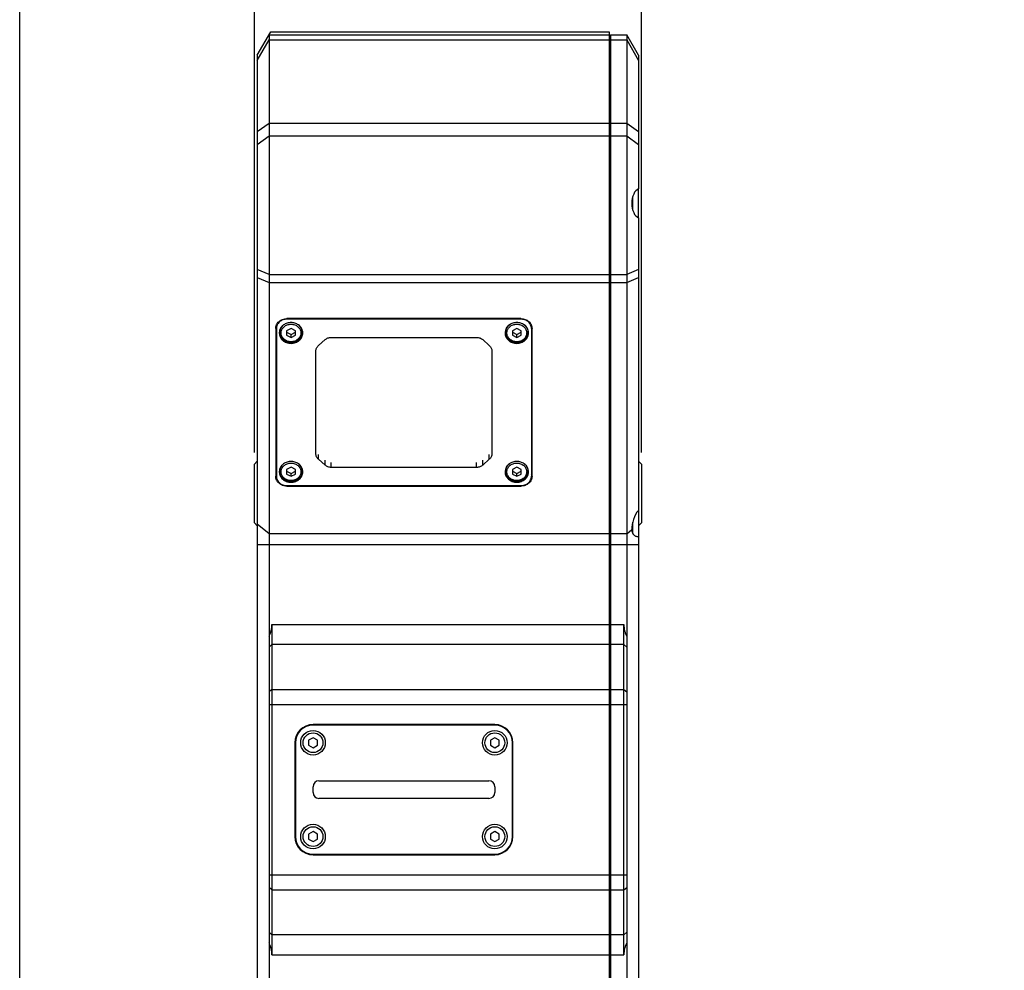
# Model space of a CAD drawing. Header units: millimetres. Extents: x 222 to 446, y -355 to -187.
# Tile 2 of 28: x 222 to 264, y -284 to -243. Entities that reach past the tile are written whole.
import ezdxf

# ---------------------------------------------------------------- set-up
doc = ezdxf.new("R2010")
doc.units = ezdxf.units.MM
doc.header["$LTSCALE"] = 23.1
doc.header["$PDMODE"] = 3
doc.header["$PDSIZE"] = 8
doc.layers.get('0').update_dxf_attribs({"linetype": 'CONTINUOUS'})
doc.layers.get('Defpoints').update_dxf_attribs({"linetype": 'CONTINUOUS'})
doc.layers.add('00_COMPONENTS', color=7, linetype='CONTINUOUS')
doc.layers.add('51__DRAFT_DIMS', color=7, linetype='CONTINUOUS')
doc.styles.get("Standard").update_dxf_attribs({"font": '兰亭黑 GBK.TTF'})
doc.dimstyles.new('DIMSTYLE_2', dxfattribs={"dimtxt": 3, "dimasz": 3, "dimexe": 2.5, "dimexo": 0.5, "dimgap": 0.75, "dimtad": 1, "dimlfac": 4, "dimdsep": 46, "dimtxsty": 'STANDARD', "dimblk": '_FILLED', "dimblk1": '_FILLED', "dimblk2": '_FILLED', "dimcen": 0.09, "dimclrt": 3, "dimazin": 2, "dimtp": 0.3, "dimtm": 0.3, "dimtfac": 1, "dimtofl": 0, "dimtmove": 0, "dimatfit": 3, "dimldrblk": '_FILLED', "dimfxl": 1, "dimtolj": 1, "dimarcsym": 0})

# ---------------------------------------------------------------- blocks, each defined once
blk = doc.blocks.new('_FILLED')
at = {"color": 0, "linetype": 'ByBlock'}
blk.add_solid([(0, 0), (-1, 0.167), (-1, -0.167)], dxfattribs=at)
blk = doc.blocks.new('*D10')
at = {"layer": '51__DRAFT_DIMS', "color": 0, "lineweight": -2}
for p, q in [((231.77, -261.636), (231.77, -236.435)), ((248.27, -261.636), (248.27, -236.435)), ((234.77, -238.935), (245.27, -238.935))]:
    blk.add_line(p, q, dxfattribs=at)
at = {"layer": 'Defpoints', "color": 0}
for p in [(248.27, -238.935), (231.77, -262.136), (248.27, -262.136)]:
    blk.add_point(p, dxfattribs=at)
at = {"layer": '51__DRAFT_DIMS', "color": 0, "linetype": 'ByBlock', "lineweight": -2, "xscale": 3, "yscale": 3, "zscale": 3, "rotation": 180}
blk.add_blockref('_FILLED', (231.77, -238.935), dxfattribs=at)
at = {"layer": '51__DRAFT_DIMS', "color": 0, "linetype": 'ByBlock', "lineweight": -2, "xscale": 3, "yscale": 3, "zscale": 3}
blk.add_blockref('_FILLED', (248.27, -238.935), dxfattribs=at)
at = {"layer": '51__DRAFT_DIMS', "color": 3, "insert": (239.988, -234.185), "char_height": 3, "attachment_point": 2, "line_spacing_factor": 0.9}
blk.add_mtext('\\A1;66', dxfattribs=at)

msp = doc.modelspace()

# ---------------------------------------------------------------- linework, layer by layer
msp.add_lwpolyline([(221.7663, -186.5543), (445.8999, -186.5543), (445.8999, -354.885), (221.7663, -354.885)], close=True)
at = {"layer": '00_COMPONENTS', "color": 7}
for p, q in [((231.8954, -244.6989), (232.4669, -243.6989)), ((232.3954, -243.8239), (232.3954, -295.9832)), ((232.3954, -243.8239), (246.8954, -243.8239)), ((232.4669, -243.6989), (246.8954, -243.6989)), ((246.8954, -243.6989), (246.8954, -296.2776)), ((246.9454, -243.8239), (246.9454, -296.2776)), ((246.9454, -243.8239), (247.6454, -243.8239)), ((247.6454, -243.8239), (247.6454, -296.2333)), ((248.1454, -244.6989), (247.6454, -243.8239)), ((246.8954, -244.0489), (246.9454, -244.0489)), ((231.8954, -244.6989), (231.8954, -296.4895)), ((248.1454, -244.6989), (248.1454, -250.3991)), ((248.1454, -251.6216), (248.1454, -250.4013)), ((247.8954, -250.7391), (247.8954, -251.2838)), ((248.1454, -251.6238), (248.1454, -296.4895)), ((243.1329, -255.9291), (233.1579, -255.9291)), ((243.1329, -255.9513), (233.1579, -255.9513)), ((232.6829, -256.3504), (232.6829, -262.6482)), ((232.7079, -256.2156), (232.7079, -262.6482)), ((233.3329, -256.3469), (233.1454, -256.4429)), ((233.1454, -256.4429), (233.1454, -256.6349)), ((233.5204, -256.4429), (233.3329, -256.3469)), ((233.5204, -256.6349), (233.5204, -256.4429)), ((242.9579, -256.3469), (242.7704, -256.4429)), ((242.7704, -256.4429), (242.7704, -256.6349)), ((243.1454, -256.4429), (242.9579, -256.3469)), ((243.1454, -256.6349), (243.1454, -256.4429)), ((243.5829, -256.2156), (243.5829, -262.6482)), ((243.6079, -262.6482), (243.6079, -256.3504)), ((233.1454, -256.508), (233.3329, -256.604)), ((233.1454, -256.6349), (233.3329, -256.731)), ((233.3329, -256.604), (233.5204, -256.508)), ((233.3329, -256.731), (233.3329, -256.604)), ((233.3329, -256.731), (233.5204, -256.6349)), ((234.5053, -257.0735), (234.7856, -256.8248)), ((235.0508, -256.7274), (241.2401, -256.7274)), ((241.5053, -256.8248), (241.7856, -257.0735)), ((242.7704, -256.508), (242.9579, -256.604)), ((242.7704, -256.6349), (242.9579, -256.731)), ((242.9579, -256.604), (243.1454, -256.508)), ((242.9579, -256.731), (242.9579, -256.604)), ((242.9579, -256.731), (243.1454, -256.6349)), ((234.3954, -261.6899), (234.3954, -257.3087)), ((241.8954, -257.3087), (241.8954, -261.6899)), ((231.7704, -262.1364), (231.8954, -262.0114)), ((231.7704, -264.6364), (231.7704, -262.1364)), ((233.3329, -262.2677), (233.1454, -262.3637)), ((233.5204, -262.3637), (233.3329, -262.2677)), ((234.7856, -262.1738), (234.5053, -261.9251)), ((241.2401, -262.2712), (235.0508, -262.2712)), ((241.7856, -261.9251), (241.5053, -262.1738)), ((242.9579, -262.2677), (242.7704, -262.3637)), ((243.1454, -262.3637), (242.9579, -262.2677)), ((248.2704, -262.1364), (248.1454, -262.0114)), ((248.2704, -262.1364), (248.2704, -264.6364)), ((233.1454, -262.3637), (233.1454, -262.5557)), ((233.1454, -262.4288), (233.3329, -262.5248)), ((233.1454, -262.5557), (233.3329, -262.6518)), ((233.3329, -262.5248), (233.5204, -262.4288)), ((233.3329, -262.6518), (233.3329, -262.5248)), ((233.3329, -262.6518), (233.5204, -262.5557)), ((233.5204, -262.5557), (233.5204, -262.3637)), ((242.7704, -262.3637), (242.7704, -262.5557)), ((242.7704, -262.4288), (242.9579, -262.5248)), ((242.7704, -262.5557), (242.9579, -262.6518)), ((242.9579, -262.5248), (243.1454, -262.4288)), ((242.9579, -262.6518), (242.9579, -262.5248)), ((242.9579, -262.6518), (243.1454, -262.5557)), ((243.1454, -262.5557), (243.1454, -262.3637)), ((233.1579, -263.0474), (243.1329, -263.0474)), ((233.1579, -263.0695), (243.1329, -263.0695)), ((231.7704, -264.6364), (231.8954, -264.7614)), ((247.8954, -264.608), (247.8954, -265.072)), ((248.2704, -264.6364), (248.1454, -264.7614)), ((232.5204, -268.9703), (232.5204, -283.0526)), ((247.5204, -283.0526), (247.5204, -268.9703)), ((242.0204, -273.2364), (234.2704, -273.2364)), ((242.0204, -273.2614), (234.2704, -273.2614)), ((233.4954, -274.0114), (233.4954, -278.0114)), ((233.5204, -274.0114), (233.5204, -278.0114)), ((234.2704, -273.7949), (234.0829, -273.9032)), ((234.0829, -273.9032), (234.0829, -274.1197)), ((234.4579, -273.9032), (234.2704, -273.7949)), ((234.4579, -274.1197), (234.4579, -273.9032)), ((242.0204, -273.7949), (241.8329, -273.9032)), ((241.8329, -273.9032), (241.8329, -274.1197)), ((242.2079, -273.9032), (242.0204, -273.7949)), ((242.2079, -274.1197), (242.2079, -273.9032)), ((242.7704, -278.0114), (242.7704, -274.0114)), ((242.7954, -278.0114), (242.7954, -274.0114)), ((234.0829, -274.1197), (234.2704, -274.2279)), ((234.2704, -274.2279), (234.4579, -274.1197)), ((241.8329, -274.1197), (242.0204, -274.2279)), ((242.0204, -274.2279), (242.2079, -274.1197)), ((234.5204, -275.6364), (241.7704, -275.6364)), ((234.2704, -276.1364), (234.2704, -275.8864)), ((242.0204, -275.8864), (242.0204, -276.1364)), ((241.7704, -276.3864), (234.5204, -276.3864)), ((234.2704, -277.7949), (234.0829, -277.9032)), ((234.4579, -277.9032), (234.2704, -277.7949)), ((242.0204, -277.7949), (241.8329, -277.9032)), ((242.2079, -277.9032), (242.0204, -277.7949)), ((234.0829, -277.9032), (234.0829, -278.1197)), ((234.0829, -278.1197), (234.2704, -278.2279)), ((234.2704, -278.2279), (234.4579, -278.1197)), ((234.4579, -278.1197), (234.4579, -277.9032)), ((241.8329, -277.9032), (241.8329, -278.1197)), ((241.8329, -278.1197), (242.0204, -278.2279)), ((242.0204, -278.2279), (242.2079, -278.1197)), ((242.2079, -278.1197), (242.2079, -277.9032)), ((234.2704, -278.7614), (242.0204, -278.7614)), ((234.2704, -278.7864), (242.0204, -278.7864))]:
    msp.add_line(p, q, dxfattribs=at)
at = {"layer": '00_COMPONENTS', "color": 4}
for p, q in [((231.8954, -244.9186), (232.3954, -244.0436)), ((232.3954, -244.0436), (246.8954, -244.0436)), ((246.8954, -244.2027), (246.9454, -244.2027)), ((246.9454, -244.0436), (247.6454, -244.0436)), ((247.6454, -244.0436), (248.1454, -244.9186)), ((232.3954, -247.6043), (231.8954, -247.9667)), ((246.8954, -247.6043), (232.3954, -247.6043)), ((247.6454, -247.6043), (246.9454, -247.6043)), ((248.1454, -247.9667), (247.6454, -247.6043)), ((246.8954, -247.7634), (246.9454, -247.7634)), ((231.8954, -248.497), (232.3954, -248.1346)), ((232.3954, -248.1346), (247.6454, -248.1346)), ((247.6454, -248.1346), (248.1454, -248.497)), ((247.8704, -250.8595), (247.8704, -251.1634)), ((232.3954, -254.0436), (231.8954, -253.8295)), ((248.1454, -253.8295), (247.6454, -254.0436)), ((231.8954, -254.1758), (232.3954, -254.39)), ((232.3954, -254.0436), (247.6454, -254.0436)), ((246.8954, -254.2861), (246.9454, -254.2861)), ((247.6454, -254.39), (248.1454, -254.1758)), ((232.3954, -254.39), (246.8954, -254.39)), ((246.9454, -254.39), (247.6454, -254.39)), ((233.1579, -255.9513), (233.1579, -255.9291)), ((243.1329, -255.9513), (243.1329, -255.9291)), ((234.5053, -261.9251), (234.5053, -261.7174)), ((241.7856, -261.9251), (241.7856, -261.7174)), ((234.7856, -262.1738), (234.7856, -261.966)), ((235.0508, -262.2712), (235.0508, -262.0634)), ((241.2401, -262.2712), (241.2401, -262.0634)), ((241.5053, -262.1738), (241.5053, -261.966)), ((233.1579, -263.0695), (233.1579, -263.0474)), ((243.1329, -263.0695), (243.1329, -263.0474)), ((232.3954, -265.0977), (231.8954, -264.6937)), ((247.8704, -264.7351), (247.8704, -264.9955)), ((246.8954, -265.0977), (232.3954, -265.0977)), ((246.8954, -264.9939), (246.9454, -264.9939)), ((247.6454, -265.0977), (246.9454, -265.0977)), ((247.6454, -265.0977), (247.861, -264.9236)), ((231.8954, -265.5595), (248.1454, -265.5595)), ((232.5204, -268.9703), (247.5204, -268.9703)), ((232.5204, -269.8274), (232.3954, -269.9346)), ((246.8954, -269.8274), (232.5204, -269.8274)), ((247.5204, -269.8274), (246.9454, -269.8274)), ((247.5204, -269.8274), (247.6454, -269.9346)), ((246.8954, -270.0203), (246.9454, -270.0203)), ((232.5204, -271.7341), (232.3954, -271.8412)), ((232.5204, -271.7341), (246.8954, -271.7341)), ((246.8954, -271.9269), (246.9454, -271.9269)), ((246.9454, -271.7341), (247.5204, -271.7341)), ((247.5204, -271.7341), (247.6454, -271.8412)), ((232.3954, -272.377), (247.6454, -272.377)), ((232.3954, -279.6459), (247.6454, -279.6459)), ((232.5204, -280.2888), (232.3954, -280.1817)), ((232.5204, -280.2888), (246.8954, -280.2888)), ((246.8954, -280.0959), (246.9454, -280.0959)), ((246.9454, -280.2888), (247.5204, -280.2888)), ((247.5204, -280.2888), (247.6454, -280.1817)), ((246.8954, -282.0026), (246.9454, -282.0026)), ((232.5204, -282.1954), (232.3954, -282.0883)), ((246.8954, -282.1954), (232.5204, -282.1954)), ((247.5204, -282.1954), (246.9454, -282.1954)), ((247.5204, -282.1954), (247.6454, -282.0883)), ((232.5204, -283.0526), (247.5204, -283.0526))]:
    msp.add_line(p, q, dxfattribs=at)
at = {"layer": '00_COMPONENTS', "color": 7}
for centre in [(234.2704, -274.0114), (242.0204, -274.0114), (234.2704, -278.0114), (242.0204, -278.0114)]:
    msp.add_circle(centre, 0.525, dxfattribs=at)
at = {"layer": '00_COMPONENTS', "color": 4}
for centre in [(234.2704, -274.0114), (242.0204, -274.0114), (234.2704, -278.0114), (242.0204, -278.0114)]:
    msp.add_circle(centre, 0.422, dxfattribs=at)
at = {"layer": '00_COMPONENTS', "color": 7}
for centre, radius, start, end in [((233.2268, -256.5043), 0.3939, 182.52338, 185.03022), ((233.4391, -256.5043), 0.3939, 354.96978, 357.47662), ((242.8518, -256.5043), 0.3939, 182.52338, 185.03022), ((243.0641, -256.5043), 0.3939, 354.96978, 357.47662), ((233.2268, -262.4251), 0.3939, 182.52338, 185.03022), ((233.4391, -262.4251), 0.3939, 354.96978, 357.47662), ((242.8518, -262.4251), 0.3939, 182.52338, 185.03022), ((243.0641, -262.4251), 0.3939, 354.96978, 357.47662), ((248.1584, -264.9543), 0.2881, 210.86134, 214.04728), ((234.2704, -274.0114), 0.775, 90, 180), ((242.0204, -274.0114), 0.775, 0, 90), ((234.2704, -274.0114), 0.75, 90, 180), ((242.0204, -274.0114), 0.75, 0, 90), ((234.5204, -275.8864), 0.25, 90, 180), ((241.7704, -275.8864), 0.25, 0, 90), ((234.5204, -276.1364), 0.25, 180, 270), ((241.7704, -276.1364), 0.25, 270, 360), ((234.2704, -278.0114), 0.775, 180, 270), ((234.2704, -278.0114), 0.75, 180, 270), ((242.0204, -278.0114), 0.775, 270, 360), ((242.0204, -278.0114), 0.75, 270, 360)]:
    msp.add_arc(centre, radius, start, end, dxfattribs=at)
for centre, major_axis, ratio, start_param, end_param in [((248.2169, -251.0114), (0, 0.625), 0.5714286, 0.2013579, 2.9402347), ((248.2169, -264.5899), (0.213, 0.6171), 0.4645594, 0.8402999, 2.2930719)]:
    msp.add_ellipse(centre, major_axis=major_axis, ratio=ratio, start_param=start_param, end_param=end_param, dxfattribs=at)
for points, knots in [([(232.6829, -256.3504), (232.6829, -256.3229), (232.6891, -256.2673), (232.7166, -256.1875), (232.761, -256.114), (232.8207, -256.0499), (232.8931, -255.9974), (232.9757, -255.9584), (233.065, -255.9345), (233.1269, -255.9291), (233.1579, -255.9291)], [0, 0, 0, 0, 0.1175628, 0.2363059, 0.3571994, 0.4808462, 0.6074058, 0.7365981, 0.8677697, 1, 1, 1, 1]), ([(233.1579, -255.9513), (233.1286, -255.9513), (233.0699, -255.9564), (232.9852, -255.9791), (232.9071, -256.016), (232.8384, -256.0657), (232.7819, -256.1265), (232.7398, -256.196), (232.7138, -256.2716), (232.7079, -256.3243), (232.7079, -256.3504)], [0, 0, 0, 0, 0.1322307, 0.263402, 0.3925942, 0.5191538, 0.6428006, 0.7636941, 0.8824369, 1, 1, 1, 1]), ([(243.1329, -255.9291), (243.1639, -255.9291), (243.2258, -255.9345), (243.3152, -255.9584), (243.3977, -255.9974), (243.4702, -256.0499), (243.5298, -256.114), (243.5743, -256.1875), (243.6017, -256.2673), (243.6079, -256.3229), (243.6079, -256.3504)], [0, 0, 0, 0, 0.1322303, 0.2634019, 0.3925942, 0.5191538, 0.6428006, 0.7636941, 0.8824372, 1, 1, 1, 1]), ([(243.5829, -256.3504), (243.5829, -256.3243), (243.5771, -256.2716), (243.5511, -256.196), (243.5089, -256.1265), (243.4524, -256.0657), (243.3838, -256.016), (243.3056, -255.9791), (243.2209, -255.9564), (243.1623, -255.9513), (243.1329, -255.9513)], [0, 0, 0, 0, 0.1175631, 0.2363059, 0.3571994, 0.4808462, 0.6074058, 0.736598, 0.8677693, 1, 1, 1, 1]), ([(233.0185, -256.1941), (232.9901, -256.2145), (232.938, -256.2609), (232.8785, -256.3453), (232.8414, -256.4395), (232.8329, -256.506), (232.8329, -256.5389)], [0, 0, 0, 0, 0.2585724, 0.5104212, 0.756763, 1, 1, 1, 1]), ([(232.8579, -256.5144), (232.8579, -256.4842), (232.8652, -256.4231), (232.8972, -256.3363), (232.9486, -256.2578), (232.9937, -256.2137), (233.0184, -256.1941)], [0, 0, 0, 0, 0.2454561, 0.4929286, 0.7441027, 1, 1, 1, 1]), ([(233.3329, -256.0954), (233.2767, -256.0954), (233.1648, -256.1121), (233.0631, -256.1621), (233.0185, -256.1941)], [0, 0, 0, 0, 0.5057555, 1, 1, 1, 1]), ([(233.6477, -256.1943), (233.603, -256.1622), (233.5012, -256.1122), (233.3892, -256.0954), (233.3329, -256.0954)], [0, 0, 0, 0, 0.494231, 1, 1, 1, 1]), ([(233.6477, -256.1943), (233.6724, -256.214), (233.7174, -256.258), (233.7687, -256.3364), (233.8007, -256.4232), (233.8079, -256.4842), (233.8079, -256.5144)], [0, 0, 0, 0, 0.2558872, 0.5070582, 0.7545348, 1, 1, 1, 1]), ([(233.8329, -256.5389), (233.8329, -256.506), (233.8245, -256.4396), (233.7875, -256.3455), (233.728, -256.2611), (233.6761, -256.2147), (233.6477, -256.1943)], [0, 0, 0, 0, 0.2432474, 0.4895939, 0.7414389, 1, 1, 1, 1]), ([(242.6435, -256.1941), (242.6151, -256.2145), (242.563, -256.2609), (242.5035, -256.3453), (242.4664, -256.4395), (242.4579, -256.506), (242.4579, -256.5389)], [0, 0, 0, 0, 0.2585724, 0.5104212, 0.756763, 1, 1, 1, 1]), ([(242.4829, -256.5144), (242.4829, -256.4842), (242.4902, -256.4231), (242.5222, -256.3363), (242.5736, -256.2578), (242.6187, -256.2137), (242.6434, -256.1941)], [0, 0, 0, 0, 0.2454561, 0.4929286, 0.7441027, 1, 1, 1, 1]), ([(242.9579, -256.0954), (242.9017, -256.0954), (242.7898, -256.1121), (242.6881, -256.1621), (242.6435, -256.1941)], [0, 0, 0, 0, 0.5057555, 1, 1, 1, 1]), ([(243.2727, -256.1943), (243.228, -256.1622), (243.1262, -256.1122), (243.0142, -256.0954), (242.9579, -256.0954)], [0, 0, 0, 0, 0.494231, 1, 1, 1, 1]), ([(243.2727, -256.1943), (243.2974, -256.214), (243.3424, -256.258), (243.3937, -256.3364), (243.4257, -256.4232), (243.4329, -256.4842), (243.4329, -256.5144)], [0, 0, 0, 0, 0.2558872, 0.5070582, 0.7545348, 1, 1, 1, 1]), ([(243.4579, -256.5389), (243.4579, -256.506), (243.4495, -256.4396), (243.4125, -256.3455), (243.353, -256.2611), (243.3011, -256.2147), (243.2727, -256.1943)], [0, 0, 0, 0, 0.2432474, 0.4895939, 0.7414389, 1, 1, 1, 1]), ([(232.8329, -256.5389), (232.8329, -256.5679), (232.8395, -256.6265), (232.8683, -256.7105), (232.9151, -256.7877), (232.9779, -256.8553), (233.0542, -256.9105), (233.1411, -256.9515), (233.2351, -256.9768), (233.3003, -256.9824), (233.3329, -256.9824)], [0, 0, 0, 0, 0.1175628, 0.2363058, 0.3571993, 0.4808462, 0.6074058, 0.736598, 0.8677695, 1, 1, 1, 1]), ([(232.8344, -256.5388), (232.8369, -256.5663), (232.8477, -256.6214), (232.8807, -256.6995), (232.9295, -256.7706), (233.0137, -256.8536), (233.1488, -256.9277), (233.2713, -256.9478), (233.3329, -256.9478)], [0, 0, 0, 0, 0.1177222, 0.2369172, 0.3583665, 0.4825089, 0.7377198, 1, 1, 1, 1]), ([(233.8079, -256.5144), (233.8079, -256.5426), (233.8017, -256.5993), (233.7739, -256.6807), (233.7291, -256.7553), (233.6692, -256.8202), (233.5967, -256.8732), (233.4867, -256.9255), (233.3329, -256.9526), (233.1792, -256.9255), (233.0692, -256.8732), (232.9966, -256.8202), (232.9367, -256.7553), (232.8919, -256.6807), (232.8642, -256.5993), (232.8579, -256.5426), (232.8579, -256.5144)], [0, 0, 0, 0, 0.0597463, 0.1199188, 0.1808855, 0.242889, 0.3060151, 0.3701768, 0.5000014, 0.6298256, 0.6939868, 0.7571124, 0.8191153, 0.8800817, 0.9402538, 1, 1, 1, 1]), ([(233.3329, -256.9478), (233.3945, -256.9478), (233.5171, -256.9277), (233.6521, -256.8536), (233.7364, -256.7706), (233.7851, -256.6995), (233.8182, -256.6214), (233.829, -256.5663), (233.8314, -256.5388)], [0, 0, 0, 0, 0.2622802, 0.5174911, 0.6416335, 0.7630828, 0.8822778, 1, 1, 1, 1]), ([(233.3329, -256.9824), (233.3656, -256.9824), (233.4307, -256.9768), (233.5248, -256.9515), (233.6116, -256.9105), (233.6879, -256.8553), (233.7507, -256.7877), (233.7975, -256.7105), (233.8264, -256.6265), (233.8329, -256.5679), (233.8329, -256.5389)], [0, 0, 0, 0, 0.1322305, 0.263402, 0.3925942, 0.5191538, 0.6428007, 0.7636942, 0.8824372, 1, 1, 1, 1]), ([(234.7856, -256.8248), (234.8209, -256.7935), (234.9057, -256.744), (235.0022, -256.7274), (235.0508, -256.7274)], [0, 0, 0, 0, 0.4925097, 1, 1, 1, 1]), ([(241.2401, -256.7274), (241.2887, -256.7274), (241.3852, -256.744), (241.47, -256.7935), (241.5053, -256.8248)], [0, 0, 0, 0, 0.5074903, 1, 1, 1, 1]), ([(242.4579, -256.5389), (242.4579, -256.5679), (242.4645, -256.6265), (242.4933, -256.7105), (242.5401, -256.7877), (242.6029, -256.8553), (242.6792, -256.9105), (242.7661, -256.9515), (242.8601, -256.9768), (242.9253, -256.9824), (242.9579, -256.9824)], [0, 0, 0, 0, 0.1175628, 0.2363058, 0.3571993, 0.4808462, 0.6074058, 0.736598, 0.8677695, 1, 1, 1, 1]), ([(242.4594, -256.5388), (242.4619, -256.5663), (242.4727, -256.6214), (242.5057, -256.6995), (242.5545, -256.7706), (242.6387, -256.8536), (242.7738, -256.9277), (242.8963, -256.9478), (242.9579, -256.9478)], [0, 0, 0, 0, 0.1177222, 0.2369172, 0.3583665, 0.4825089, 0.7377198, 1, 1, 1, 1]), ([(243.4329, -256.5144), (243.4329, -256.5426), (243.4267, -256.5993), (243.3989, -256.6807), (243.3541, -256.7553), (243.2942, -256.8202), (243.2217, -256.8732), (243.1117, -256.9255), (242.9579, -256.9526), (242.8042, -256.9255), (242.6942, -256.8732), (242.6216, -256.8202), (242.5617, -256.7553), (242.5169, -256.6807), (242.4892, -256.5993), (242.4829, -256.5426), (242.4829, -256.5144)], [0, 0, 0, 0, 0.0597463, 0.1199188, 0.1808855, 0.242889, 0.3060151, 0.3701768, 0.5000014, 0.6298256, 0.6939868, 0.7571124, 0.8191153, 0.8800817, 0.9402538, 1, 1, 1, 1]), ([(242.9579, -256.9478), (243.0195, -256.9478), (243.1421, -256.9277), (243.2771, -256.8536), (243.3614, -256.7706), (243.4101, -256.6995), (243.4432, -256.6214), (243.454, -256.5663), (243.4564, -256.5388)], [0, 0, 0, 0, 0.2622802, 0.5174911, 0.6416335, 0.7630828, 0.8822778, 1, 1, 1, 1]), ([(242.9579, -256.9824), (242.9906, -256.9824), (243.0557, -256.9768), (243.1498, -256.9515), (243.2366, -256.9105), (243.3129, -256.8553), (243.3757, -256.7877), (243.4225, -256.7105), (243.4514, -256.6265), (243.4579, -256.5679), (243.4579, -256.5389)], [0, 0, 0, 0, 0.1322305, 0.263402, 0.3925942, 0.5191538, 0.6428007, 0.7636942, 0.8824372, 1, 1, 1, 1]), ([(234.3954, -257.3087), (234.3954, -257.2869), (234.4003, -257.243), (234.422, -257.18), (234.4571, -257.1221), (234.4881, -257.0887), (234.5053, -257.0735)], [0, 0, 0, 0, 0.2444915, 0.4914375, 0.7428557, 1, 1, 1, 1]), ([(241.7856, -257.0735), (241.8027, -257.0887), (241.8338, -257.1221), (241.8689, -257.18), (241.8905, -257.243), (241.8954, -257.2869), (241.8954, -257.3087)], [0, 0, 0, 0, 0.2571443, 0.5085625, 0.7555085, 1, 1, 1, 1]), ([(234.5053, -261.9251), (234.4881, -261.91), (234.4571, -261.8765), (234.422, -261.8186), (234.4003, -261.7556), (234.3954, -261.7117), (234.3954, -261.6899)], [0, 0, 0, 0, 0.2571443, 0.5085625, 0.7555085, 1, 1, 1, 1]), ([(241.8954, -261.6899), (241.8954, -261.7117), (241.8905, -261.7556), (241.8689, -261.8186), (241.8338, -261.8765), (241.8027, -261.91), (241.7856, -261.9251)], [0, 0, 0, 0, 0.2444915, 0.4914375, 0.7428557, 1, 1, 1, 1]), ([(233.0185, -262.1149), (232.9901, -262.1353), (232.938, -262.1817), (232.8785, -262.2661), (232.8414, -262.3603), (232.8329, -262.4268), (232.8329, -262.4597)], [0, 0, 0, 0, 0.2585724, 0.5104212, 0.756763, 1, 1, 1, 1]), ([(232.8579, -262.4352), (232.8579, -262.4049), (232.8652, -262.3439), (232.8972, -262.2571), (232.9486, -262.1786), (232.9937, -262.1345), (233.0184, -262.1149)], [0, 0, 0, 0, 0.2454561, 0.4929286, 0.7441027, 1, 1, 1, 1]), ([(233.3329, -262.0162), (233.2767, -262.0162), (233.1648, -262.0329), (233.0631, -262.0829), (233.0185, -262.1149)], [0, 0, 0, 0, 0.5057555, 1, 1, 1, 1]), ([(233.6477, -262.1151), (233.603, -262.083), (233.5012, -262.0329), (233.3892, -262.0162), (233.3329, -262.0162)], [0, 0, 0, 0, 0.494231, 1, 1, 1, 1]), ([(233.6477, -262.1151), (233.6724, -262.1347), (233.7174, -262.1788), (233.7687, -262.2572), (233.8007, -262.344), (233.8079, -262.405), (233.8079, -262.4352)], [0, 0, 0, 0, 0.2558872, 0.5070582, 0.7545348, 1, 1, 1, 1]), ([(233.8329, -262.4597), (233.8329, -262.4268), (233.8245, -262.3604), (233.7875, -262.2663), (233.728, -262.1819), (233.6761, -262.1355), (233.6477, -262.1151)], [0, 0, 0, 0, 0.2432474, 0.4895939, 0.7414389, 1, 1, 1, 1]), ([(235.0508, -262.2712), (235.0022, -262.2712), (234.9057, -262.2546), (234.8209, -262.2051), (234.7856, -262.1738)], [0, 0, 0, 0, 0.5074903, 1, 1, 1, 1]), ([(241.5053, -262.1738), (241.47, -262.2051), (241.3852, -262.2546), (241.2887, -262.2712), (241.2401, -262.2712)], [0, 0, 0, 0, 0.4925097, 1, 1, 1, 1]), ([(242.6435, -262.1149), (242.6151, -262.1353), (242.563, -262.1817), (242.5035, -262.2661), (242.4664, -262.3603), (242.4579, -262.4268), (242.4579, -262.4597)], [0, 0, 0, 0, 0.2585724, 0.5104212, 0.756763, 1, 1, 1, 1]), ([(242.4829, -262.4352), (242.4829, -262.4049), (242.4902, -262.3439), (242.5222, -262.2571), (242.5736, -262.1786), (242.6187, -262.1345), (242.6434, -262.1149)], [0, 0, 0, 0, 0.2454561, 0.4929286, 0.7441027, 1, 1, 1, 1]), ([(242.9579, -262.0162), (242.9017, -262.0162), (242.7898, -262.0329), (242.6881, -262.0829), (242.6435, -262.1149)], [0, 0, 0, 0, 0.5057555, 1, 1, 1, 1]), ([(243.2727, -262.1151), (243.228, -262.083), (243.1262, -262.0329), (243.0142, -262.0162), (242.9579, -262.0162)], [0, 0, 0, 0, 0.494231, 1, 1, 1, 1]), ([(243.2727, -262.1151), (243.2974, -262.1347), (243.3424, -262.1788), (243.3937, -262.2572), (243.4257, -262.344), (243.4329, -262.405), (243.4329, -262.4352)], [0, 0, 0, 0, 0.2558872, 0.5070582, 0.7545348, 1, 1, 1, 1]), ([(243.4579, -262.4597), (243.4579, -262.4268), (243.4495, -262.3604), (243.4125, -262.2663), (243.353, -262.1819), (243.3011, -262.1355), (243.2727, -262.1151)], [0, 0, 0, 0, 0.2432474, 0.4895939, 0.7414389, 1, 1, 1, 1]), ([(232.6829, -262.4404), (232.6829, -262.4633), (232.6872, -262.5093), (232.6997, -262.5537), (232.7079, -262.5752)], [0, 0, 0, 0, 0.4982574, 1, 1, 1, 1]), ([(233.1579, -263.0695), (233.1269, -263.0695), (233.065, -263.0642), (232.9757, -263.0402), (232.8931, -263.0013), (232.8207, -262.9487), (232.761, -262.8846), (232.7166, -262.8112), (232.6891, -262.7314), (232.6829, -262.6758), (232.6829, -262.6482)], [0, 0, 0, 0, 0.1322303, 0.2634019, 0.3925942, 0.5191538, 0.6428006, 0.7636941, 0.8824372, 1, 1, 1, 1]), ([(232.7079, -262.6482), (232.7079, -262.6743), (232.7138, -262.727), (232.7398, -262.8026), (232.7819, -262.8721), (232.8384, -262.9329), (232.9071, -262.9827), (232.9852, -263.0196), (233.0699, -263.0423), (233.1286, -263.0474), (233.1579, -263.0474)], [0, 0, 0, 0, 0.1175631, 0.2363059, 0.3571994, 0.4808462, 0.6074058, 0.736598, 0.8677693, 1, 1, 1, 1]), ([(232.8329, -262.4597), (232.8329, -262.4887), (232.8395, -262.5473), (232.8683, -262.6313), (232.9151, -262.7085), (232.9779, -262.7761), (233.0542, -262.8313), (233.1411, -262.8723), (233.2351, -262.8976), (233.3003, -262.9032), (233.3329, -262.9032)], [0, 0, 0, 0, 0.1175628, 0.2363058, 0.3571993, 0.4808462, 0.6074058, 0.736598, 0.8677695, 1, 1, 1, 1]), ([(232.8344, -262.4596), (232.8369, -262.4871), (232.8477, -262.5422), (232.8807, -262.6203), (232.9295, -262.6914), (233.0137, -262.7744), (233.1488, -262.8485), (233.2713, -262.8686), (233.3329, -262.8686)], [0, 0, 0, 0, 0.1177222, 0.2369172, 0.3583665, 0.4825089, 0.7377198, 1, 1, 1, 1]), ([(233.8079, -262.4352), (233.8079, -262.4634), (233.8017, -262.5201), (233.7739, -262.6015), (233.7291, -262.6761), (233.6692, -262.741), (233.5967, -262.794), (233.4867, -262.8463), (233.3329, -262.8734), (233.1792, -262.8463), (233.0692, -262.794), (232.9966, -262.741), (232.9367, -262.6761), (232.8919, -262.6015), (232.8642, -262.5201), (232.8579, -262.4634), (232.8579, -262.4352)], [0, 0, 0, 0, 0.0597463, 0.1199188, 0.1808855, 0.242889, 0.3060151, 0.3701768, 0.5000014, 0.6298256, 0.6939868, 0.7571124, 0.8191153, 0.8800817, 0.9402538, 1, 1, 1, 1]), ([(233.3329, -262.8686), (233.3945, -262.8686), (233.5171, -262.8485), (233.6521, -262.7744), (233.7364, -262.6914), (233.7851, -262.6203), (233.8182, -262.5422), (233.829, -262.4871), (233.8314, -262.4596)], [0, 0, 0, 0, 0.2622802, 0.5174911, 0.6416335, 0.7630828, 0.8822778, 1, 1, 1, 1]), ([(233.3329, -262.9032), (233.3656, -262.9032), (233.4307, -262.8976), (233.5248, -262.8723), (233.6116, -262.8313), (233.6879, -262.7761), (233.7507, -262.7085), (233.7975, -262.6313), (233.8264, -262.5473), (233.8329, -262.4887), (233.8329, -262.4597)], [0, 0, 0, 0, 0.1322305, 0.263402, 0.3925942, 0.5191538, 0.6428007, 0.7636942, 0.8824372, 1, 1, 1, 1]), ([(242.4579, -262.4597), (242.4579, -262.4887), (242.4645, -262.5473), (242.4933, -262.6313), (242.5401, -262.7085), (242.6029, -262.7761), (242.6792, -262.8313), (242.7661, -262.8723), (242.8601, -262.8976), (242.9253, -262.9032), (242.9579, -262.9032)], [0, 0, 0, 0, 0.1175628, 0.2363058, 0.3571993, 0.4808462, 0.6074058, 0.736598, 0.8677695, 1, 1, 1, 1]), ([(242.4594, -262.4596), (242.4619, -262.4871), (242.4727, -262.5422), (242.5057, -262.6203), (242.5545, -262.6914), (242.6387, -262.7744), (242.7738, -262.8485), (242.8963, -262.8686), (242.9579, -262.8686)], [0, 0, 0, 0, 0.1177222, 0.2369172, 0.3583665, 0.4825089, 0.7377198, 1, 1, 1, 1]), ([(243.4329, -262.4352), (243.4329, -262.4634), (243.4267, -262.5201), (243.3989, -262.6015), (243.3541, -262.6761), (243.2942, -262.741), (243.2217, -262.794), (243.1117, -262.8463), (242.9579, -262.8734), (242.8042, -262.8463), (242.6942, -262.794), (242.6216, -262.741), (242.5617, -262.6761), (242.5169, -262.6015), (242.4892, -262.5201), (242.4829, -262.4634), (242.4829, -262.4352)], [0, 0, 0, 0, 0.0597463, 0.1199188, 0.1808855, 0.242889, 0.3060151, 0.3701768, 0.5000014, 0.6298256, 0.6939868, 0.7571124, 0.8191153, 0.8800817, 0.9402538, 1, 1, 1, 1]), ([(242.9579, -262.8686), (243.0195, -262.8686), (243.1421, -262.8485), (243.2771, -262.7744), (243.3614, -262.6914), (243.4101, -262.6203), (243.4432, -262.5422), (243.454, -262.4871), (243.4564, -262.4596)], [0, 0, 0, 0, 0.2622802, 0.5174911, 0.6416335, 0.7630828, 0.8822778, 1, 1, 1, 1]), ([(242.9579, -262.9032), (242.9906, -262.9032), (243.0557, -262.8976), (243.1498, -262.8723), (243.2366, -262.8313), (243.3129, -262.7761), (243.3757, -262.7085), (243.4225, -262.6313), (243.4514, -262.5473), (243.4579, -262.4887), (243.4579, -262.4597)], [0, 0, 0, 0, 0.1322305, 0.263402, 0.3925942, 0.5191538, 0.6428007, 0.7636942, 0.8824372, 1, 1, 1, 1]), ([(243.1329, -263.0474), (243.1623, -263.0474), (243.2209, -263.0423), (243.3056, -263.0196), (243.3838, -262.9827), (243.4524, -262.9329), (243.5089, -262.8721), (243.5511, -262.8026), (243.5771, -262.727), (243.5829, -262.6743), (243.5829, -262.6482)], [0, 0, 0, 0, 0.1322307, 0.263402, 0.3925942, 0.5191538, 0.6428006, 0.7636941, 0.8824369, 1, 1, 1, 1]), ([(243.6079, -262.6482), (243.6079, -262.6758), (243.6017, -262.7314), (243.5743, -262.8112), (243.5298, -262.8846), (243.4702, -262.9487), (243.3977, -263.0013), (243.3152, -263.0402), (243.2258, -263.0642), (243.1639, -263.0695), (243.1329, -263.0695)], [0, 0, 0, 0, 0.1175628, 0.2363059, 0.3571994, 0.4808462, 0.6074058, 0.7365981, 0.8677697, 1, 1, 1, 1]), ([(243.583, -262.5752), (243.5911, -262.5537), (243.6037, -262.5093), (243.6079, -262.4633), (243.6079, -262.4404)], [0, 0, 0, 0, 0.5017426, 1, 1, 1, 1]), ([(247.861, -264.9236), (247.8628, -264.957), (247.8723, -265.0191), (247.8964, -265.0773), (247.9112, -265.102)], [0, 0, 0, 0, 0.5371756, 1, 1, 1, 1]), ([(247.9198, -265.1155), (247.9305, -265.1315), (247.9544, -265.1599), (247.9975, -265.1918), (248.0444, -265.2108), (248.0771, -265.2149), (248.0932, -265.2149)], [0, 0, 0, 0, 0.2774601, 0.5301946, 0.7676405, 1, 1, 1, 1]), ([(248.0932, -265.2149), (248.0975, -265.2149), (248.1151, -265.2143), (248.1326, -265.2114), (248.1454, -265.2081)], [0, 0, 0, 0, 0.2462623, 1, 1, 1, 1]), ([(232.3954, -269.4857), (232.414, -269.4452), (232.4482, -269.3629), (232.4884, -269.2353), (232.5144, -269.1039), (232.5204, -269.0148), (232.5204, -268.9703)], [0, 0, 0, 0, 0.2500523, 0.5000711, 0.7500502, 1, 1, 1, 1]), ([(247.5204, -268.9703), (247.5204, -269.0148), (247.5264, -269.1039), (247.5524, -269.2353), (247.5926, -269.3629), (247.6269, -269.4452), (247.6454, -269.4857)], [0, 0, 0, 0, 0.2499496, 0.4999286, 0.7499475, 1, 1, 1, 1]), ([(232.5204, -283.0526), (232.5204, -283.0081), (232.5144, -282.919), (232.4884, -282.7876), (232.4482, -282.66), (232.414, -282.5777), (232.3954, -282.5372)], [0, 0, 0, 0, 0.2499496, 0.4999287, 0.7499476, 1, 1, 1, 1]), ([(247.6454, -282.5372), (247.6269, -282.5777), (247.5926, -282.66), (247.5524, -282.7876), (247.5264, -282.919), (247.5204, -283.0081), (247.5204, -283.0526)], [0, 0, 0, 0, 0.2500523, 0.5000711, 0.7500502, 1, 1, 1, 1])]:
    msp.add_open_spline(points, degree=3, knots=knots, dxfattribs=at)
at = {"layer": '00_COMPONENTS', "color": 4}
for points in [[(232.911, -256.5389), (232.911, -256.5144), (232.9165, -256.465), (232.9408, -256.3941), (232.9803, -256.3289), (233.0333, -256.2719), (233.0977, -256.2253), (233.1958, -256.179), (233.3329, -256.155), (233.4701, -256.179), (233.5681, -256.2253), (233.6325, -256.2719), (233.6855, -256.3289), (233.725, -256.3941), (233.7494, -256.465), (233.7549, -256.5144), (233.7549, -256.5389)], [(242.536, -256.5389), (242.536, -256.5144), (242.5415, -256.465), (242.5658, -256.3941), (242.6053, -256.3289), (242.6583, -256.2719), (242.7227, -256.2253), (242.8208, -256.179), (242.9579, -256.155), (243.0951, -256.179), (243.1931, -256.2253), (243.2575, -256.2719), (243.3105, -256.3289), (243.35, -256.3941), (243.3744, -256.465), (243.3799, -256.5144), (243.3799, -256.5389)], [(233.7549, -256.5389), (233.7549, -256.5634), (233.7494, -256.6128), (233.725, -256.6837), (233.6855, -256.7489), (233.6325, -256.8059), (233.5681, -256.8526), (233.4701, -256.8989), (233.3329, -256.9228), (233.1958, -256.8989), (233.0977, -256.8526), (233.0333, -256.8059), (232.9803, -256.7489), (232.9408, -256.6837), (232.9165, -256.6128), (232.911, -256.5634), (232.911, -256.5389)], [(243.3799, -256.5389), (243.3799, -256.5634), (243.3744, -256.6128), (243.35, -256.6837), (243.3105, -256.7489), (243.2575, -256.8059), (243.1931, -256.8526), (243.0951, -256.8989), (242.9579, -256.9228), (242.8208, -256.8989), (242.7227, -256.8526), (242.6583, -256.8059), (242.6053, -256.7489), (242.5658, -256.6837), (242.5415, -256.6128), (242.536, -256.5634), (242.536, -256.5389)], [(232.911, -262.4597), (232.911, -262.4352), (232.9165, -262.3858), (232.9408, -262.3149), (232.9803, -262.2497), (233.0333, -262.1927), (233.0977, -262.1461), (233.1958, -262.0998), (233.3329, -262.0758), (233.4701, -262.0998), (233.5681, -262.1461), (233.6325, -262.1927), (233.6855, -262.2497), (233.725, -262.3149), (233.7494, -262.3858), (233.7549, -262.4352), (233.7549, -262.4597)], [(242.536, -262.4597), (242.536, -262.4352), (242.5415, -262.3858), (242.5658, -262.3149), (242.6053, -262.2497), (242.6583, -262.1927), (242.7227, -262.1461), (242.8208, -262.0998), (242.9579, -262.0758), (243.0951, -262.0998), (243.1931, -262.1461), (243.2575, -262.1927), (243.3105, -262.2497), (243.35, -262.3149), (243.3744, -262.3858), (243.3799, -262.4352), (243.3799, -262.4597)], [(233.7549, -262.4597), (233.7549, -262.4842), (233.7494, -262.5336), (233.725, -262.6045), (233.6855, -262.6697), (233.6325, -262.7267), (233.5681, -262.7733), (233.4701, -262.8197), (233.3329, -262.8436), (233.1958, -262.8197), (233.0977, -262.7733), (233.0333, -262.7267), (232.9803, -262.6697), (232.9408, -262.6045), (232.9165, -262.5336), (232.911, -262.4842), (232.911, -262.4597)], [(243.3799, -262.4597), (243.3799, -262.4842), (243.3744, -262.5336), (243.35, -262.6045), (243.3105, -262.6697), (243.2575, -262.7267), (243.1931, -262.7733), (243.0951, -262.8197), (242.9579, -262.8436), (242.8208, -262.8197), (242.7227, -262.7733), (242.6583, -262.7267), (242.6053, -262.6697), (242.5658, -262.6045), (242.5415, -262.5336), (242.536, -262.4842), (242.536, -262.4597)]]:
    msp.add_open_spline(points, degree=3, knots=[0, 0, 0, 0, 0.058843, 0.1182728, 0.1787813, 0.2406676, 0.3040118, 0.3686736, 0.5, 0.6313264, 0.6959882, 0.7593324, 0.8212187, 0.8817272, 0.941157, 1, 1, 1, 1], dxfattribs=at)

# ---------------------------------------------------------------- dimensions: what is measured, and where the dimension line sits
at = {"layer": '51__DRAFT_DIMS', "color": 4}
dim = msp.add_linear_dim(base=(248.2704, -238.9348), p1=(231.7704, -262.1364), p2=(248.2704, -262.1364), dimstyle='DIMSTYLE_2', dxfattribs=at)
dim.commit()
dim.dimension.update_dxf_attribs({"geometry": '*D10', "text_midpoint": (239.9882, -238.9348), "dimtype": 160})

doc.saveas('drawing.dxf')
